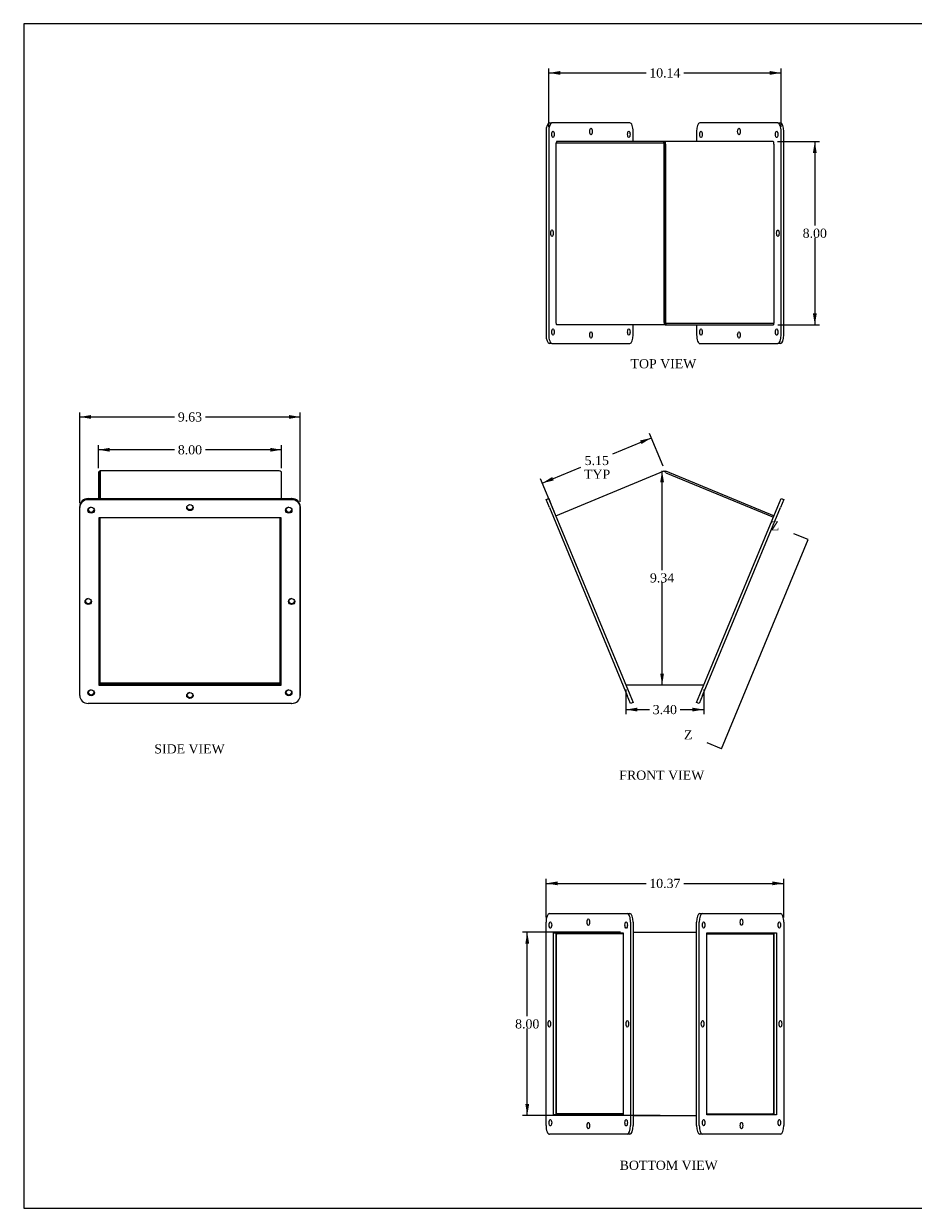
# Model space of a CAD drawing. Header units: inches. Extents: x 0.2 to 77.9, y -0.5 to 51.8.
# Tile 1 of 3: x 0.2 to 39.1, y 0.1 to 51.8. Entities that reach past the tile are written whole.
import ezdxf
from ezdxf.enums import TextEntityAlignment as Align
from ezdxf.lldxf.tags import DXFTag

# ---------------------------------------------------------------- set-up
doc = ezdxf.new("R2010")
doc.units = ezdxf.units.IN
doc.header["$MEASUREMENT"] = 0
for name, color, linetype in [('COM43353', 7, 'Continuous'), ('COM52998', 7, 'Continuous'), ('Default', 7, 'Continuous')]:
    doc.layers.add(name, color=color, linetype=linetype)
doc.styles.add('SEACAD_Times_New_Roman', font='times.ttf')
tags = doc.linetypes.add('CENTER2', pattern=[1.125, 0.75, -0.125, 0.125, -0.125]).pattern_tags.tags
tags[10:11] = [DXFTag(74, 4), DXFTag(75, 0), DXFTag(340, '0'), DXFTag(46, 0.0), DXFTag(50, 0.0), DXFTag(44, 0.0), DXFTag(45, 0.0)]
tags[8:9] = [DXFTag(74, 4), DXFTag(75, 0), DXFTag(340, '0'), DXFTag(46, 0.0), DXFTag(50, 0.0), DXFTag(44, 0.0), DXFTag(45, 0.0)]
tags[6:7] = [DXFTag(74, 4), DXFTag(75, 0), DXFTag(340, '0'), DXFTag(46, 0.0), DXFTag(50, 0.0), DXFTag(44, 0.0), DXFTag(45, 0.0)]
tags[4:5] = [DXFTag(74, 4), DXFTag(75, 0), DXFTag(340, '0'), DXFTag(46, 0.0), DXFTag(50, 0.0), DXFTag(44, 0.0), DXFTag(45, 0.0)]
doc.dimstyles.new('HAMMOND_(STH_-_66x44)', dxfattribs={"dimtxt": 0.4, "dimasz": 0.5, "dimexe": 0.2, "dimexo": 0.2, "dimgap": 0.1, "dimtad": 0, "dimtih": 1, "dimtoh": 1, "dimzin": 0, "dimdsep": 46, "dimtxsty": 'SEACAD_Times_New_Roman', "dimblk1": '_SE_FILLED', "dimblk2": '_SE_FILLED', "dimsah": 1, "dimcen": 0.2, "dimadec": 0, "dimazin": 0, "dimtfac": 0.8, "dimtofl": 0, "dimtmove": 0, "dimatfit": 3, "dimfxl": 1, "dimtolj": 1, "dimtzin": 0, "dimarcsym": 0})

# ---------------------------------------------------------------- blocks, each defined once
blk = doc.blocks.new('SE1')
at = {"color": 7, "linetype": 'Continuous', "style": 'SEACAD_Times_New_Roman'}
blk.add_text('Z', height=0.4, dxfattribs=at).set_placement((29.053, 20.927), align=Align.TOP_LEFT)
blk = doc.blocks.new('SE2')
at = {"color": 7, "linetype": 'Continuous', "style": 'SEACAD_Times_New_Roman'}
blk.add_text('Z', height=0.4, dxfattribs=at).set_placement((32.84, 30.048), align=Align.TOP_LEFT)
blk = doc.blocks.new('SEANNOT_GROUP1')
at = {"linetype": 'Continuous'}
blk.add_hatch(color=7, dxfattribs=at).paths.add_polyline_path([(30.188, 20.353), (30.065, 20.382), (30.172, 20.314)])
at = {"color": 7, "linetype": 'Continuous'}
blk.add_lwpolyline([(30.688, 20.123), (30.065, 20.382)], dxfattribs=at)
blk = doc.blocks.new('SEANNOT_GROUP2')
at = {"linetype": 'Continuous'}
blk.add_hatch(color=7, dxfattribs=at).paths.add_polyline_path([(33.975, 29.474), (33.852, 29.503), (33.959, 29.436)])
at = {"color": 7, "linetype": 'Continuous'}
blk.add_lwpolyline([(34.475, 29.244), (33.852, 29.503)], dxfattribs=at)
blk = doc.blocks.new('SE')
at = {"layer": 'Default', "color": 7, "linetype": 'CENTER2'}
blk.add_line((30.688, 20.123), (34.475, 29.244), dxfattribs=at)
at = {"layer": 'Default'}
for name in ['SE2', 'SEANNOT_GROUP2', 'SE1', 'SEANNOT_GROUP1']:
    blk.add_blockref(name, (0, 0), dxfattribs=at)
blk = doc.blocks.new('SE3')
at = {"layer": 'COM43353', "color": 7, "linetype": 'Continuous'}
for p, q in [((23.035, 30.988), (23.151, 31.036)), ((23.151, 31.036), (23.294, 30.689)), ((33.15, 30.689), (33.293, 31.036)), ((33.293, 31.036), (33.409, 30.988)), ((23.179, 30.641), (23.035, 30.988)), ((23.179, 30.641), (26.579, 22.443)), ((23.294, 30.689), (26.694, 22.491)), ((29.75, 22.491), (33.15, 30.689)), ((29.865, 22.443), (33.265, 30.641)), ((33.409, 30.988), (33.265, 30.641)), ((26.722, 22.097), (26.579, 22.443)), ((26.694, 22.491), (26.838, 22.145)), ((29.606, 22.145), (29.75, 22.491)), ((29.865, 22.443), (29.722, 22.097)), ((26.838, 22.145), (26.722, 22.097)), ((29.722, 22.097), (29.606, 22.145))]:
    blk.add_line(p, q, dxfattribs=at)
at = {"layer": 'COM52998', "color": 7, "linetype": 'Continuous'}
for p, q in [((23.461, 30.286), (28.191, 32.248)), ((28.227, 32.196), (28.232, 32.207)), ((28.253, 32.248), (28.231, 32.193)), ((28.253, 32.248), (32.983, 30.286)), ((28.269, 32.163), (32.955, 30.22)), ((26.52, 22.91), (26.523, 22.91)), ((26.523, 22.91), (26.523, 22.904)), ((26.523, 22.904), (29.921, 22.904)), ((29.921, 22.91), (29.924, 22.91)), ((29.921, 22.904), (29.921, 22.91))]:
    blk.add_line(p, q, dxfattribs=at)
for centre, start, end in [((27.73, 31.526), 49.7905, 54.7626), ((28.714, 31.526), 125.2374, 126.0812)]:
    blk.add_arc(centre, 0.835, start, end, dxfattribs=at)
blk.add_open_spline([(28.212, 32.207), (28.206, 32.22), (28.201, 32.23), (28.194, 32.244), (28.191, 32.248), (28.191, 32.248)], degree=3, knots=[0, 0, 0, 0, 0.5, 0.5, 1, 1, 1, 1], dxfattribs=at)
blk = doc.blocks.new('SE4')
at = {"layer": 'COM43353', "color": 7, "linetype": 'Continuous'}
for p, q in [((23.035, 47.051), (23.035, 38.176)), ((23.151, 47.051), (23.151, 38.176)), ((23.179, 47.426), (23.294, 47.426)), ((26.694, 47.426), (23.294, 47.426)), ((26.838, 46.612), (26.838, 47.051)), ((29.606, 47.048), (29.606, 46.612)), ((33.15, 47.423), (29.75, 47.423)), ((33.15, 47.423), (33.265, 47.423)), ((33.293, 38.173), (33.293, 47.048)), ((33.409, 38.173), (33.409, 47.048)), ((23.489, 46.583), (23.474, 46.583)), ((23.474, 46.583), (23.474, 46.539)), ((26.399, 46.539), (26.399, 46.54)), ((26.515, 46.539), (26.515, 46.54)), ((26.838, 38.176), (26.838, 38.612)), ((29.606, 38.612), (29.606, 38.173)), ((29.929, 38.685), (29.929, 38.684)), ((30.045, 38.685), (30.045, 38.684)), ((32.955, 38.641), (32.97, 38.641)), ((32.97, 38.641), (32.97, 38.685)), ((23.294, 37.801), (23.179, 37.801)), ((23.294, 37.801), (26.694, 37.801)), ((29.75, 37.798), (33.15, 37.798)), ((33.265, 37.798), (33.15, 37.798))]:
    blk.add_line(p, q, dxfattribs=at)
for centre, major_axis, start_param, end_param in [((23.179, 47.051), (0, -0.375), 3.141593, 4.712389), ((23.294, 47.051), (0, 0.375), 0, 1.570796), ((26.694, 47.051), (0, -0.375), 1.570796, 3.141593), ((29.75, 47.048), (0, 0.375), 0, 1.570796), ((33.15, 47.048), (0, -0.375), 1.570796, 3.141593), ((33.265, 47.048), (0, 0.375), 4.712389, 6.283185), ((23.179, 38.176), (0, -0.375), 4.712389, 6.283185), ((23.294, 38.176), (0, 0.375), 1.570796, 3.141593), ((26.694, 38.176), (0, -0.375), 0, 1.570796), ((29.75, 38.173), (0, 0.375), 1.570796, 3.141593), ((33.15, 38.173), (0, -0.375), 0, 1.570796), ((33.265, 38.173), (0, 0.375), 3.141593, 4.712389)]:
    blk.add_ellipse(centre, major_axis=major_axis, ratio=0.383061, start_param=start_param, end_param=end_param, dxfattribs=at)
for centre, major_axis in [((23.342, 46.926), (0, -0.14)), ((24.994, 47.051), (0, -0.14)), ((26.646, 46.926), (0, -0.14)), ((29.798, 46.923), (0, -0.14)), ((31.45, 47.048), (0, -0.14)), ((33.102, 46.923), (0, -0.14)), ((23.294, 42.614), (0, 0.141)), ((33.15, 42.611), (0, -0.141)), ((23.342, 38.301), (0, -0.14)), ((24.994, 38.176), (0, -0.14)), ((26.646, 38.301), (0, -0.14)), ((29.798, 38.298), (0, -0.14)), ((31.45, 38.173), (0, -0.14)), ((33.102, 38.298), (0, -0.14))]:
    blk.add_ellipse(centre, major_axis=major_axis, ratio=0.383061, dxfattribs=at)
at = {"layer": 'COM52998', "color": 7, "linetype": 'Continuous'}
for p, q in [((23.461, 46.539), (23.461, 38.72)), ((28.191, 46.539), (23.461, 46.539)), ((23.489, 46.612), (23.489, 46.54)), ((28.175, 46.612), (23.489, 46.612)), ((28.175, 46.54), (23.489, 46.54)), ((26.523, 46.539), (26.523, 46.54)), ((32.941, 46.612), (28.175, 46.612)), ((28.175, 46.54), (28.175, 46.612)), ((28.181, 46.539), (28.175, 46.54)), ((28.191, 38.72), (28.191, 46.539)), ((28.191, 46.539), (28.218, 46.539)), ((28.218, 46.539), (28.232, 46.592)), ((28.218, 38.72), (28.218, 46.539)), ((28.226, 46.504), (28.226, 38.685)), ((28.226, 46.504), (28.253, 46.504)), ((28.253, 46.504), (28.253, 38.685)), ((32.983, 38.685), (32.983, 46.504)), ((28.269, 38.612), (23.503, 38.612)), ((28.218, 38.72), (28.191, 38.72)), ((28.226, 38.685), (28.212, 38.632)), ((28.253, 38.685), (28.226, 38.685)), ((28.253, 38.685), (32.983, 38.685)), ((28.263, 38.685), (28.269, 38.684)), ((28.269, 38.684), (32.955, 38.684)), ((28.269, 38.684), (28.269, 38.612)), ((28.269, 38.612), (32.955, 38.612)), ((29.921, 38.685), (29.921, 38.684)), ((32.955, 38.684), (32.955, 38.612))]:
    blk.add_line(p, q, dxfattribs=at)
for centre, radius, start, end in [((28.173, 46.515), 0.0975, 52.435, 88.7352), ((28.161, 46.5), 0.0644, 3.8368, 27.5402), ((28.057, 46.504), 0.196, 0.0259, 26.6561), ((28.387, 38.72), 0.196, 180.0259, 206.6561), ((28.271, 38.71), 0.0975, 232.435, 268.7352), ((28.283, 38.724), 0.0644, 183.8368, 207.5402)]:
    blk.add_arc(centre, radius, start, end, dxfattribs=at)
for centre, major_axis in [((32.941, 46.504), (0, 0.108)), ((23.503, 38.72), (0, -0.108))]:
    blk.add_ellipse(centre, major_axis=major_axis, ratio=0.383061, start_param=4.712389, end_param=6.283185, dxfattribs=at)
blk = doc.blocks.new('SE5')
at = {"layer": 'COM43353', "color": 7, "linetype": 'Continuous'}
for p, q in [((23.179, 12.93), (26.579, 12.93)), ((26.579, 12.93), (26.694, 12.93)), ((29.75, 12.933), (29.865, 12.933)), ((29.865, 12.933), (33.265, 12.933)), ((23.035, 3.68), (23.035, 12.555)), ((26.722, 12.555), (26.722, 3.68)), ((26.838, 12.555), (26.838, 3.68)), ((29.606, 3.683), (29.606, 12.558)), ((29.722, 3.683), (29.722, 12.558)), ((33.409, 12.558), (33.409, 3.683)), ((23.358, 4.148), (23.358, 12.087)), ((23.358, 12.087), (26.399, 12.087)), ((23.474, 4.148), (23.474, 12.087)), ((26.399, 12.087), (26.399, 4.148)), ((30.045, 12.09), (33.086, 12.09)), ((30.045, 4.151), (30.045, 12.09)), ((32.97, 12.09), (32.97, 4.151)), ((33.086, 12.09), (33.086, 4.151)), ((26.399, 4.148), (23.358, 4.148)), ((33.086, 4.151), (30.045, 4.151)), ((26.579, 3.305), (23.179, 3.305)), ((26.694, 3.305), (26.579, 3.305)), ((29.865, 3.308), (29.75, 3.308)), ((33.265, 3.308), (29.865, 3.308))]:
    blk.add_line(p, q, dxfattribs=at)
for centre, major_axis, start_param, end_param in [((23.179, 12.555), (0, 0.375), 0, 1.570796), ((26.579, 12.555), (0, -0.375), 1.570796, 3.141593), ((26.694, 12.555), (0, 0.375), 4.712389, 6.283185), ((29.75, 12.558), (0, -0.375), 3.141593, 4.712389), ((29.865, 12.558), (0, 0.375), 0, 1.570796), ((33.265, 12.558), (0, -0.375), 1.570796, 3.141593), ((23.179, 3.68), (0, 0.375), 1.570796, 3.141593), ((26.579, 3.68), (0, -0.375), 0, 1.570796), ((26.694, 3.68), (0, 0.375), 3.141593, 4.712389), ((29.75, 3.683), (0, -0.375), 4.712389, 6.283185), ((29.865, 3.683), (0, 0.375), 1.570796, 3.141593), ((33.265, 3.683), (0, -0.375), 0, 1.570796)]:
    blk.add_ellipse(centre, major_axis=major_axis, ratio=0.383061, start_param=start_param, end_param=end_param, dxfattribs=at)
for centre, major_axis in [((23.227, 12.43), (0, 0.14)), ((24.879, 12.555), (0, 0.14)), ((26.531, 12.43), (0, 0.14)), ((29.913, 12.433), (0, 0.14)), ((31.565, 12.558), (0, 0.14)), ((33.217, 12.433), (0, 0.14)), ((23.179, 8.118), (0, -0.141)), ((26.579, 8.118), (0, -0.141)), ((29.865, 8.121), (0, -0.141)), ((33.265, 8.121), (0, 0.141)), ((23.227, 3.805), (0, 0.14)), ((24.879, 3.68), (0, 0.14)), ((26.531, 3.805), (0, 0.14)), ((29.913, 3.808), (0, 0.14)), ((31.565, 3.683), (0, 0.14)), ((33.217, 3.808), (0, 0.14))]:
    blk.add_ellipse(centre, major_axis=major_axis, ratio=0.383061, dxfattribs=at)
at = {"layer": 'COM52998', "color": 7, "linetype": 'Continuous'}
for p, q in [((23.489, 4.192), (23.489, 12.011)), ((26.399, 12.047), (23.503, 12.047)), ((26.838, 12.119), (29.606, 12.119)), ((32.955, 12.047), (30.045, 12.047)), ((30.045, 12.046), (32.955, 12.046)), ((32.955, 12.047), (32.955, 12.09)), ((32.955, 12.046), (32.955, 4.227)), ((32.97, 12.046), (32.955, 12.046)), ((23.474, 4.192), (23.489, 4.192)), ((26.399, 4.192), (23.489, 4.192)), ((23.489, 4.191), (26.399, 4.191)), ((23.489, 4.148), (23.489, 4.191)), ((30.045, 4.191), (32.941, 4.191)), ((26.838, 4.119), (29.606, 4.119))]:
    blk.add_line(p, q, dxfattribs=at)
for centre, major_axis in [((23.503, 12.011), (0, 0.036)), ((32.941, 4.227), (0, -0.036))]:
    blk.add_ellipse(centre, major_axis=major_axis, ratio=0.383061, start_param=0, end_param=1.570796, dxfattribs=at)
blk = doc.blocks.new('SE6')
at = {"layer": 'COM43353', "color": 7, "linetype": 'Continuous'}
for p, q in [((3.057, 31.036), (11.932, 31.036)), ((11.935, 31.036), (11.932, 31.036)), ((2.682, 30.641), (2.682, 30.689)), ((2.682, 22.443), (2.682, 30.641)), ((3.057, 30.988), (11.932, 30.988)), ((12.307, 30.689), (12.307, 30.641)), ((12.307, 30.641), (12.307, 22.443)), ((12.31, 22.491), (12.31, 30.689)), ((3.525, 30.209), (11.464, 30.209)), ((3.525, 22.875), (3.525, 30.209)), ((11.464, 30.209), (11.464, 22.875)), ((11.464, 22.923), (3.525, 22.923)), ((11.464, 22.875), (3.525, 22.875)), ((3.528, 22.935), (3.528, 22.923)), ((12.31, 22.491), (12.31, 22.443)), ((11.932, 22.097), (3.057, 22.097))]:
    blk.add_line(p, q, dxfattribs=at)
for centre, major_axis, start_param, end_param in [((3.057, 30.689), (-0.375, 0), 4.712389, 6.283185), ((11.932, 30.689), (-0.375, 0), 3.141593, 4.712389), ((11.935, 30.689), (0.375, 0), 0, 1.570796), ((3.057, 30.641), (0.375, 0), 1.570796, 3.141593), ((3.182, 30.574), (0.14, 0), 3.327127, 6.097651), ((3.185, 30.574), (0.14, 0), 3.269632, 4.701713), ((3.185, 30.526), (0.14, 0), 1.581355, 2.956058), ((7.494, 30.689), (-0.141, 0), 0.185535, 2.956058), ((11.807, 30.574), (0.14, 0), 3.327127, 6.097651), ((11.81, 30.574), (0.14, 0), 3.269632, 4.701824), ((11.81, 30.526), (0.14, 0), 1.581355, 2.956058), ((11.932, 30.641), (0.375, 0), 0, 1.570796), ((3.057, 26.59), (0.14, 0), 3.327127, 6.097651), ((3.06, 26.59), (0.14, 0), 3.269632, 4.701713), ((3.06, 26.542), (0.14, 0), 1.581473, 2.956058), ((11.932, 26.59), (0.14, 0), 3.327127, 6.097651), ((11.935, 26.59), (0.14, 0), 3.269632, 4.701713), ((11.935, 26.542), (0.14, 0), 1.581473, 2.956058), ((3.057, 22.443), (-0.375, 0), 0, 1.570796), ((3.182, 22.607), (-0.141, 0), 0.185535, 2.956058), ((3.185, 22.607), (0.14, 0), 3.269632, 4.701713), ((3.185, 22.559), (0.14, 0), 1.581473, 2.956058), ((7.494, 22.491), (0.141, 0), 3.327127, 6.097651), ((7.497, 22.491), (0.141, 0), 3.269632, 4.701713), ((7.497, 22.443), (-0.14, 0), 4.723065, 6.097651), ((11.807, 22.607), (0.14, 0), 3.327127, 6.097651), ((11.81, 22.607), (0.141, 0), 3.269632, 4.701713), ((11.81, 22.559), (0.14, 0), 1.581473, 2.956058), ((11.932, 22.443), (-0.375, 0), 1.570796, 3.141593), ((11.935, 22.443), (0.375, 0), 4.712389, 6.283185), ((11.935, 22.491), (-0.375, 0), 3.015017, 3.141593)]:
    blk.add_ellipse(centre, major_axis=major_axis, ratio=0.923723, start_param=start_param, end_param=end_param, dxfattribs=at)
for centre, major_axis in [((3.182, 30.526), (0.14, 0)), ((7.494, 30.641), (-0.141, 0)), ((11.807, 30.526), (0.14, 0)), ((3.057, 26.542), (0.14, 0)), ((11.932, 26.542), (0.14, 0)), ((3.182, 22.559), (0.14, 0)), ((7.494, 22.443), (-0.141, 0)), ((11.807, 22.559), (0.14, 0))]:
    blk.add_ellipse(centre, major_axis=major_axis, ratio=0.923723, dxfattribs=at)
at = {"layer": 'COM52998', "color": 7, "linetype": 'Continuous'}
for p, q in [((3.496, 32.163), (3.496, 31.036)), ((3.568, 32.163), (3.496, 32.163)), ((3.569, 32.173), (3.516, 32.207)), ((3.568, 32.163), (3.568, 31.036)), ((11.388, 32.248), (3.569, 32.248)), ((3.569, 32.248), (3.569, 31.036)), ((11.496, 31.036), (11.496, 32.163)), ((3.568, 30.209), (3.568, 22.923)), ((11.424, 22.923), (11.424, 30.187)), ((11.388, 22.976), (3.604, 22.976))]:
    blk.add_line(p, q, dxfattribs=at)
for centre, radius, start, end in [((3.557, 32.162), 0.0608, 131.8878, 179.1215), ((3.601, 32.138), 0.11, 107.1684, 140.7128), ((11.391, 32.138), 0.11, 39.2872, 91.4998), ((11.435, 32.162), 0.0608, 0.8785, 48.1122), ((3.604, 23.012), 0.108, 222.9893, 234.7788), ((3.604, 23.012), 0.036, 180, 270), ((11.388, 23.012), 0.036, 270, 0), ((11.388, 23.012), 0.108, 305.2212, 314.7249)]:
    blk.add_arc(centre, radius, start, end, dxfattribs=at)
for centre, major_axis, start_param, end_param in [((3.604, 30.187), (-0.036, 0), 5.547351, 6.283185), ((11.388, 30.187), (0.036, 0), 0, 0.735834)]:
    blk.add_ellipse(centre, major_axis=major_axis, ratio=0.923723, start_param=start_param, end_param=end_param, dxfattribs=at)
blk = doc.blocks.new('DMBLK3753')
at = {"layer": 'Default', "linetype": 'Continuous', "transparency": 16777216}
for points in [[(27.023, 21.746), (27.023, 21.913), (26.523, 21.83)], [(29.421, 21.746), (29.921, 21.83), (29.421, 21.913)]]:
    blk.add_hatch(color=7, dxfattribs=at).paths.add_polyline_path(points)
at = {"layer": 'Default', "color": 7, "linetype": 'Continuous', "transparency": 16777216}
for p, q in [((26.523, 22.704), (26.523, 21.63)), ((29.921, 22.704), (29.921, 21.63)), ((26.523, 21.83), (27.551, 21.83)), ((28.893, 21.83), (29.921, 21.83))]:
    blk.add_line(p, q, dxfattribs=at)
at = {"layer": 'Default', "color": 7, "linetype": 'Continuous', "transparency": 16777216, "style": 'SEACAD_Times_New_Roman'}
blk.add_text('3.40', height=0.4, dxfattribs=at).set_placement((27.691, 22.03), align=Align.TOP_LEFT)
blk = doc.blocks.new('_SE_FILLED')
at = {"color": 0}
blk.add_line((0, 0), (-1, 0), dxfattribs=at)
blk.add_solid([(0, 0), (-1, -0.1665), (-1, 0.1665), (0, 0)], dxfattribs=at)
blk = doc.blocks.new('DMBLK3754')
at = {"layer": 'Default', "linetype": 'Continuous', "transparency": 16777216}
for points in [[(27.138, 33.569), (27.202, 33.415), (27.632, 33.684)], [(23.301, 31.978), (22.871, 31.71), (23.365, 31.824)]]:
    blk.add_hatch(color=7, dxfattribs=at).paths.add_polyline_path(points)
at = {"layer": 'Default', "color": 7, "linetype": 'Continuous', "transparency": 16777216}
for p, q in [((25.951, 32.987), (27.632, 33.684)), ((28.145, 32.445), (27.555, 33.869)), ((22.871, 31.71), (24.552, 32.407)), ((23.385, 30.471), (22.795, 31.894))]:
    blk.add_line(p, q, dxfattribs=at)
at = {"layer": 'Default', "color": 7, "linetype": 'Continuous', "transparency": 16777216, "style": 'SEACAD_Times_New_Roman'}
for s, p in [('5.15', (24.721, 32.897)), ('TYP', (24.692, 32.297))]:
    blk.add_text(s, height=0.4, dxfattribs=at).set_placement(p, align=Align.TOP_LEFT)
blk = doc.blocks.new('DMBLK3755')
at = {"layer": 'Default', "linetype": 'Continuous', "transparency": 16777216}
for points in [[(34.848, 46.112), (34.764, 46.612), (34.681, 46.112)], [(34.848, 39.112), (34.681, 39.112), (34.764, 38.612)]]:
    blk.add_hatch(color=7, dxfattribs=at).paths.add_polyline_path(points)
at = {"layer": 'Default', "color": 7, "linetype": 'Continuous', "transparency": 16777216}
for p, q in [((33.141, 46.612), (34.964, 46.612)), ((34.764, 46.612), (34.764, 42.952)), ((34.764, 42.412), (34.764, 38.612)), ((33.155, 38.612), (34.964, 38.612))]:
    blk.add_line(p, q, dxfattribs=at)
at = {"layer": 'Default', "color": 7, "linetype": 'Continuous', "transparency": 16777216, "style": 'SEACAD_Times_New_Roman'}
blk.add_text('8.00', height=0.4, dxfattribs=at).set_placement((34.234, 42.812), align=Align.TOP_LEFT)
blk = doc.blocks.new('DMBLK3756')
at = {"layer": 'Default', "linetype": 'Continuous', "transparency": 16777216}
for points in [[(22.131, 11.619), (22.298, 11.619), (22.214, 12.119)], [(22.131, 4.619), (22.214, 4.119), (22.298, 4.619)]]:
    blk.add_hatch(color=7, dxfattribs=at).paths.add_polyline_path(points)
at = {"layer": 'Default', "color": 7, "linetype": 'Continuous', "transparency": 16777216}
for p, q in [((26.278, 12.119), (22.014, 12.119)), ((22.214, 8.459), (22.214, 12.119)), ((22.214, 4.119), (22.214, 7.919)), ((28.022, 4.119), (22.014, 4.119))]:
    blk.add_line(p, q, dxfattribs=at)
at = {"layer": 'Default', "color": 7, "linetype": 'Continuous', "transparency": 16777216, "style": 'SEACAD_Times_New_Roman'}
blk.add_text('8.00', height=0.4, dxfattribs=at).set_placement((21.684, 8.319), align=Align.TOP_LEFT)
blk = doc.blocks.new('DMBLK3757')
at = {"layer": 'Default', "linetype": 'Continuous', "transparency": 16777216}
for points in [[(3.996, 33.248), (3.496, 33.165), (3.996, 33.081)], [(10.996, 33.248), (10.996, 33.081), (11.496, 33.165)]]:
    blk.add_hatch(color=7, dxfattribs=at).paths.add_polyline_path(points)
at = {"layer": 'Default', "color": 7, "linetype": 'Continuous', "transparency": 16777216}
for p, q in [((3.496, 32.363), (3.496, 33.365)), ((6.825, 33.165), (3.496, 33.165)), ((11.496, 33.165), (8.167, 33.165)), ((11.496, 32.363), (11.496, 33.365))]:
    blk.add_line(p, q, dxfattribs=at)
at = {"layer": 'Default', "color": 7, "linetype": 'Continuous', "transparency": 16777216, "style": 'SEACAD_Times_New_Roman'}
blk.add_text('8.00', height=0.4, dxfattribs=at).set_placement((6.965, 33.365), align=Align.TOP_LEFT)
blk = doc.blocks.new('DMBLK3758')
at = {"layer": 'Default', "linetype": 'Continuous', "transparency": 16777216}
for points in [[(28.016, 31.748), (28.182, 31.748), (28.099, 32.248)], [(28.016, 23.404), (28.099, 22.904), (28.182, 23.404)]]:
    blk.add_hatch(color=7, dxfattribs=at).paths.add_polyline_path(points)
at = {"layer": 'Default', "color": 7, "linetype": 'Continuous', "transparency": 16777216}
for p, q in [((28.099, 27.916), (28.099, 32.248)), ((28.099, 22.904), (28.099, 27.376))]:
    blk.add_line(p, q, dxfattribs=at)
at = {"layer": 'Default', "color": 7, "linetype": 'Continuous', "transparency": 16777216, "style": 'SEACAD_Times_New_Roman'}
blk.add_text('9.34', height=0.4, dxfattribs=at).set_placement((27.568, 27.776), align=Align.TOP_LEFT)
blk = doc.blocks.new('DMBLK3760')
at = {"layer": 'Default', "linetype": 'Continuous', "transparency": 16777216}
for points in [[(3.182, 34.679), (2.682, 34.596), (3.182, 34.513)], [(11.81, 34.679), (11.81, 34.513), (12.31, 34.596)]]:
    blk.add_hatch(color=7, dxfattribs=at).paths.add_polyline_path(points)
at = {"layer": 'Default', "color": 7, "linetype": 'Continuous', "transparency": 16777216}
for p, q in [((2.682, 30.841), (2.682, 34.796)), ((12.31, 30.889), (12.31, 34.796)), ((2.682, 34.596), (6.825, 34.596)), ((8.167, 34.596), (12.31, 34.596))]:
    blk.add_line(p, q, dxfattribs=at)
at = {"layer": 'Default', "color": 7, "linetype": 'Continuous', "transparency": 16777216, "style": 'SEACAD_Times_New_Roman'}
blk.add_text('9.63', height=0.4, dxfattribs=at).set_placement((6.965, 34.796), align=Align.TOP_LEFT)
blk = doc.blocks.new('DMBLK3761')
at = {"layer": 'Default', "linetype": 'Continuous', "transparency": 16777216}
for points in [[(23.535, 14.332), (23.035, 14.248), (23.535, 14.165)], [(32.909, 14.332), (32.909, 14.165), (33.409, 14.248)]]:
    blk.add_hatch(color=7, dxfattribs=at).paths.add_polyline_path(points)
at = {"layer": 'Default', "color": 7, "linetype": 'Continuous', "transparency": 16777216}
for p, q in [((23.035, 12.755), (23.035, 14.448)), ((23.035, 14.248), (27.4, 14.248)), ((29.044, 14.248), (33.409, 14.248)), ((33.409, 12.758), (33.409, 14.448))]:
    blk.add_line(p, q, dxfattribs=at)
at = {"layer": 'Default', "color": 7, "linetype": 'Continuous', "transparency": 16777216, "style": 'SEACAD_Times_New_Roman'}
blk.add_text('10.37', height=0.4, dxfattribs=at).set_placement((27.54, 14.448), align=Align.TOP_LEFT)
blk = doc.blocks.new('DMBLK3762')
at = {"layer": 'Default', "linetype": 'Continuous', "transparency": 16777216}
for points in [[(23.651, 49.688), (23.151, 49.605), (23.651, 49.522)], [(32.793, 49.688), (32.793, 49.522), (33.293, 49.605)]]:
    blk.add_hatch(color=7, dxfattribs=at).paths.add_polyline_path(points)
at = {"layer": 'Default', "color": 7, "linetype": 'Continuous', "transparency": 16777216}
for p, q in [((23.151, 47.251), (23.151, 49.805)), ((33.293, 47.248), (33.293, 49.805)), ((23.151, 49.605), (27.4, 49.605)), ((29.044, 49.605), (33.293, 49.605))]:
    blk.add_line(p, q, dxfattribs=at)
at = {"layer": 'Default', "color": 7, "linetype": 'Continuous', "transparency": 16777216, "style": 'SEACAD_Times_New_Roman'}
blk.add_text('10.14', height=0.4, dxfattribs=at).set_placement((27.54, 49.805), align=Align.TOP_LEFT)
blk = doc.blocks.new('BORDER')
at = {"layer": 'Default', "color": 7, "linetype": 'Continuous'}
for p, q in [((0, 27.86), (-41.86, 27.86)), ((-41.86, 27.86), (-41.86, 0)), ((-41.86, 0), (0, 0))]:
    blk.add_line(p, q, dxfattribs=at)

msp = doc.modelspace()

# ---------------------------------------------------------------- block references
at = {"layer": 'Default', "color": 7, "xscale": 1.855, "yscale": 1.855, "zscale": 1.855}
msp.add_blockref('BORDER', (77.888, 0.072), dxfattribs=at)
at = {"layer": 'Default'}
for name in ['SE4', 'SE6', 'SE3', 'SE', 'SE5']:
    msp.add_blockref(name, (0, 0), dxfattribs=at)

# ---------------------------------------------------------------- texts
at = {"layer": 'Default', "color": 7, "linetype": 'Continuous', "style": 'SEACAD_Times_New_Roman'}
for s, p in [('TOP VIEW', (26.723, 37.12)), ('SIDE VIEW', (5.938, 20.316)), ('FRONT VIEW', (26.23, 19.169)), ('BOTTOM VIEW', (26.248, 2.15))]:
    msp.add_text(s, height=0.4, dxfattribs=at).set_placement(p, align=Align.TOP_LEFT)

# ---------------------------------------------------------------- dimensions: what is measured, and where the dimension line sits
at = {"layer": 'Default', "color": 7, "linetype": 'Continuous'}
for base, p1, p2, angle, text, picture, middle, dimtype in [((23.151, 49.605), (23.151, 47.051), (33.293, 47.048), 359.9831, '\\A1;<>', 'DMBLK3762', (28.222, 49.605), 161), ((34.764, 38.612), (32.941, 46.612), (28.269, 38.612), 90, '\\A1;<>', 'DMBLK3755', (34.764, 42.612), 160), ((2.682, 34.596), (2.682, 30.641), (12.31, 30.689), 0.2849, '\\A1;<>', 'DMBLK3760', (7.496, 34.596), 161), ((22.871, 31.71), (23.461, 30.286), (28.222, 32.261), 22.5234, '\\A1;<>\\PTYP', 'DMBLK3754', (25.251, 32.697), 161), ((28.099, 22.904), (28.222, 22.904), (28.191, 32.248), 90.1908, '\\A1;<>', 'DMBLK3758', (28.099, 27.576), 161), ((26.523, 21.83), (26.523, 22.904), (29.921, 22.904), 0, '\\A1;<>', 'DMBLK3753', (28.222, 21.83), 161), ((23.035, 14.248), (23.035, 12.555), (33.409, 12.558), 0.0166, '\\A1;<>', 'DMBLK3761', (28.222, 14.248), 161), ((22.214, 12.119), (28.222, 4.119), (29.966, 12.119), 90, '\\A1;<>', 'DMBLK3756', (22.214, 8.119), 160)]:
    dim = msp.add_linear_dim(base=base, p1=p1, p2=p2, angle=angle, text=text, dimstyle='HAMMOND_(STH_-_66x44)', dxfattribs=at)
    dim.commit()
    dim.dimension.update_dxf_attribs({"geometry": picture, "text_midpoint": middle, "dimtype": dimtype})
dim = msp.add_linear_dim(base=(3.496, 33.165), p1=(11.496, 32.163), p2=(3.496, 32.163), text='\\A1;<>', dimstyle='HAMMOND_(STH_-_66x44)', dxfattribs=at)
dim.commit()
dim.dimension.update_dxf_attribs({"geometry": 'DMBLK3757', "text_midpoint": (7.496, 33.165), "dimtype": 160})

doc.saveas('drawing.dxf')
